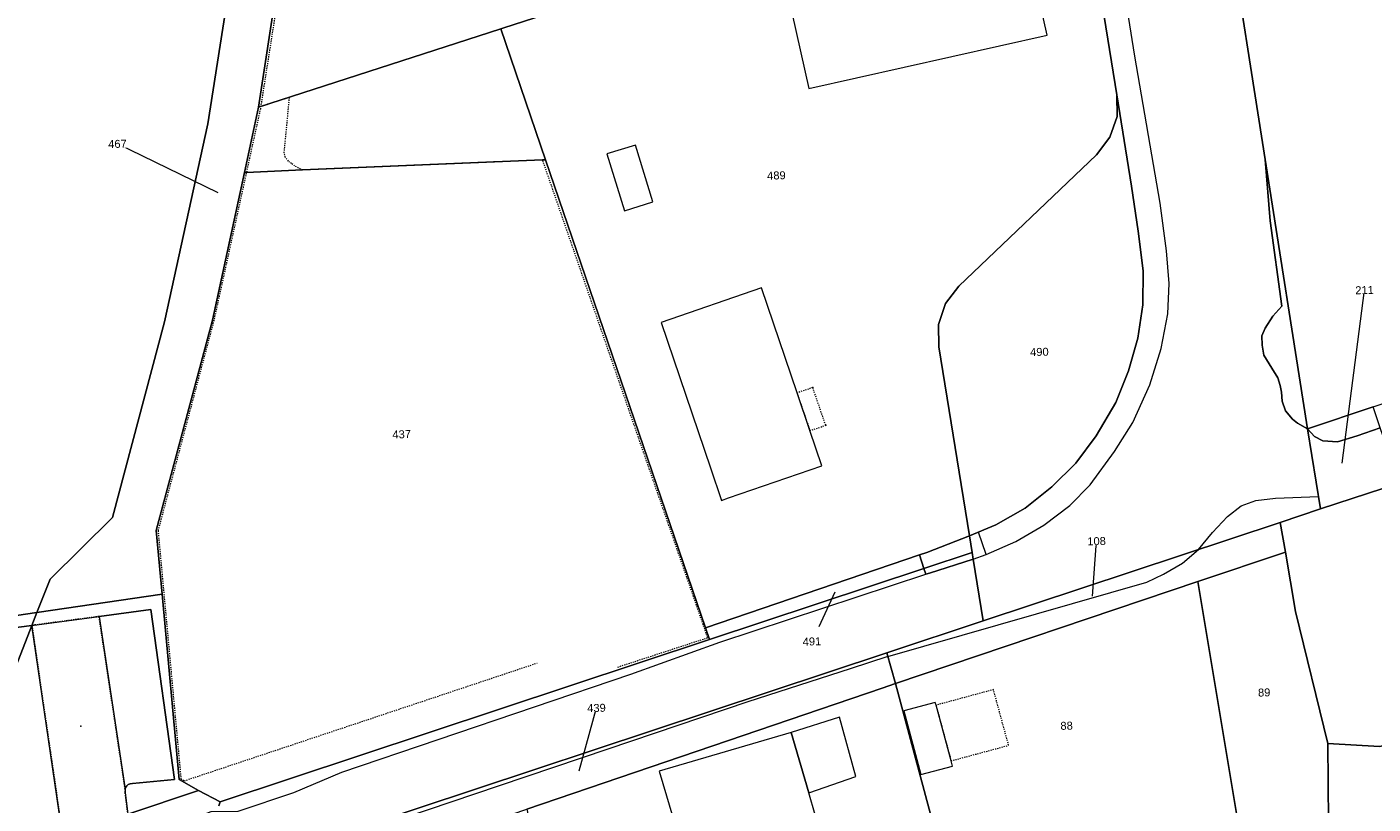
# Model space of a CAD drawing. Header units: millimetres. Extents: x -191 to 81095, y -508122 to 28741.
# Tile 197 of 251: x 5287 to 5405, y 10160 to 10228. Entities that reach past the tile are written whole.
import ezdxf

# ---------------------------------------------------------------- set-up
doc = ezdxf.new("R2010")
doc.units = ezdxf.units.MM
for name, pattern in [('VE22-087 DB - VST Hervest-Dorsten ALK VA2736$0$1', [0]), ('VE22-087 DB - VST Hervest-Dorsten ALK VA2736$0$2', [0.16, 0.06, -0.1]), ('VE22-087 DB - VST Hervest-Dorsten ALK VA2736$0$3', [0.26, 0.11, -0.15])]:
    doc.linetypes.add(name, pattern=pattern)
doc.layers.get('0').update_dxf_attribs({"color": 251})
for name, color, linetype, lineweight in [('VE22-087 DB - VST Hervest-Dorsten ALK VA2736$0$AX_BesondererBauwerkspunkt_G2300', 7, 'VE22-087 DB - VST Hervest-Dorsten ALK VA2736$0$1', 18), ('VE22-087 DB - VST Hervest-Dorsten ALK VA2736$0$AX_Flurstueck', 9, 'VE22-087 DB - VST Hervest-Dorsten ALK VA2736$0$1', 18), ('VE22-087 DB - VST Hervest-Dorsten ALK VA2736$0$AX_Gebaeude', 7, 'VE22-087 DB - VST Hervest-Dorsten ALK VA2736$0$1', 18), ('VE22-087 DB - VST Hervest-Dorsten ALK VA2736$0$AX_IndustrieUndGewerbeflaeche', 7, 'VE22-087 DB - VST Hervest-Dorsten ALK VA2736$0$1', 18), ('VE22-087 DB - VST Hervest-Dorsten ALK VA2736$0$AX_Platz', 7, 'VE22-087 DB - VST Hervest-Dorsten ALK VA2736$0$1', 18), ('VE22-087 DB - VST Hervest-Dorsten ALK VA2736$0$AX_SonstigesBauwerkOderSonstigeEinrichtung', 7, 'VE22-087 DB - VST Hervest-Dorsten ALK VA2736$0$1', 18), ('VE22-087 DB - VST Hervest-Dorsten ALK VA2736$0$AX_Strassenverkehr', 7, 'VE22-087 DB - VST Hervest-Dorsten ALK VA2736$0$1', 18), ('VE22-087 DB - VST Hervest-Dorsten ALK VA2736$0$AX_Strassenverkehrsanlage', 7, 'VE22-087 DB - VST Hervest-Dorsten ALK VA2736$0$1', 18), ('VE22-087 DB - VST Hervest-Dorsten ALK VA2736$0$AX_Vegetationsmerkmal', 7, 'VE22-087 DB - VST Hervest-Dorsten ALK VA2736$0$1', 18), ('VE22-087 DB - VST Hervest-Dorsten ALK VA2736$0$AX_Weg', 7, 'VE22-087 DB - VST Hervest-Dorsten ALK VA2736$0$1', 18), ('VE22-087 DB - VST Hervest-Dorsten ALK VA2736$0$AX_Wohnbauflaeche', 7, 'VE22-087 DB - VST Hervest-Dorsten ALK VA2736$0$1', 18), ('VE22-087 DB - VST Hervest-Dorsten ALK VA2736$0$Flurgrenzen', 9, 'VE22-087 DB - VST Hervest-Dorsten ALK VA2736$0$1', 18)]:
    doc.layers.add(name, color=color, linetype=linetype, lineweight=lineweight)
doc.layers.add('XREF ALK Kataster', color=251, linetype='Continuous')
doc.styles.add('VE22-087 DB - VST Hervest-Dorsten ALK VA2736$0$0', font='arial.ttf')

# ---------------------------------------------------------------- blocks, each defined once
blk = doc.blocks.new('VE22-087 DB - VST Hervest-Dorsten ALK VA2736$0$99')
at = {"color": 0}
blk.add_point((0, 0), dxfattribs=at)
blk = doc.blocks.new('VE22-087 DB - VST Hervest-Dorsten ALK VA2736')
at = {"layer": 'VE22-087 DB - VST Hervest-Dorsten ALK VA2736$0$AX_Flurstueck', "linetype": 'VE22-087 DB - VST Hervest-Dorsten ALK VA2736$0$1', "lineweight": 13, "ltscale": 0.5}
for points in [[(5441, 10328.64, 0), (5405.02, 10312.18, 0), (5393.8, 10307.05, 0), (5391.97, 10304.5, 0), (5390.62, 10301.77, 0), (5389.72, 10298.88, 0), (5385.57, 10281.06, 0), (5395.67, 10216.76, 0), (5399.37, 10193.14, 0), (5405.13, 10195.05, 0), (5480.12, 10219.93, 0), (5482.76, 10221.19, 0), (5485, 10223.04, 0), (5486.75, 10225.39, 0), (5487.88, 10228.11, 0), (5488.33, 10231.01, 0), (5488.05, 10233.95, 0), (5487.09, 10236.63, 0)], [(5375.32, 10268.52, 0), (5344.1, 10262.29, 0), (5329.46, 10257.66, 0), (5318.34, 10254.15, 0), (5317.35, 10253.83, 0), (5312.03, 10252.15, 0), (5307.31, 10221.35, 0), (5328.57, 10228.24, 0), (5328.76, 10228.3, 0), (5352.78, 10236.09, 0), (5379.46, 10242.19, 0)], [(5379.46, 10242.19, 0), (5352.78, 10236.09, 0), (5328.76, 10228.3, 0), (5328.57, 10228.24, 0), (5332.49, 10216.74, 0), (5346.53, 10175.65, 0), (5365.31, 10182.06, 0), (5365.95, 10182.28, 0), (5369.7, 10183.73, 0), (5367.01, 10200.33, 0), (5366.98, 10202.29, 0), (5367.59, 10204.13, 0), (5368.77, 10205.66, 0), (5380.86, 10217.18, 0), (5382.03, 10218.72, 0), (5382.66, 10220.55, 0), (5382.65, 10222.45, 0)], [(5307.31, 10221.35, 0), (5306.07, 10215.63, 0), (5303.27, 10202.68, 0), (5298.33, 10184.2, 0), (5298.85, 10178.63, 0), (5300.34, 10162.34, 0), (5302.05, 10161.39, 0), (5303.93, 10160.38, 0), (5346.88, 10174.63, 0), (5346.53, 10175.65, 0), (5332.49, 10216.74, 0), (5328.57, 10228.24, 0)], [(5382.65, 10222.45, 0), (5382.66, 10220.55, 0), (5382.03, 10218.72, 0), (5380.86, 10217.18, 0), (5368.77, 10205.66, 0), (5367.59, 10204.13, 0), (5366.98, 10202.29, 0), (5367.01, 10200.33, 0), (5369.7, 10183.73, 0), (5372.01, 10184.69, 0), (5374.58, 10186.18, 0), (5376.93, 10188.03, 0), (5379.04, 10190.13, 0), (5380.82, 10192.51, 0), (5382.54, 10195.45, 0), (5383.67, 10198.23, 0), (5384.47, 10201.08, 0), (5384.91, 10204.02, 0), (5384.94, 10206.99, 0), (5384.52, 10210.47, 0), (5383.92, 10214.43, 0)], [(5400.52, 10186.1, 0), (5396.98, 10184.92, 0), (5397.44, 10182.29, 0), (5398.32, 10177.11, 0), (5401.15, 10165.51, 0), (5405.68, 10165.25, 0), (5435.23, 10170.95, 0), (5439.5, 10172.32, 0), (5452.54, 10176.5, 0), (5452.43, 10176.83, 0), (5449.99, 10184.11, 0), (5447.23, 10192.34, 0), (5444.58, 10200.28, 0), (5444.46, 10200.62, 0), (5407.41, 10188.37, 0)], [(5405.75, 10193.22, 0), (5405.13, 10195.05, 0), (5399.37, 10193.14, 0), (5400.52, 10186.1, 0), (5407.41, 10188.37, 0), (5407.03, 10189.5, 0)], [(5397.44, 10182.29, 0), (5396.98, 10184.92, 0), (5370.91, 10176.29, 0), (5362.44, 10173.48, 0), (5363.22, 10170.78, 0), (5389.74, 10179.73, 0)], [(5369.7, 10183.73, 0), (5365.95, 10182.28, 0), (5365.31, 10182.06, 0), (5346.53, 10175.65, 0), (5346.88, 10174.63, 0), (5365.71, 10180.88, 0), (5369.93, 10182.28, 0)], [(5346.88, 10174.63, 0), (5303.93, 10160.38, 0), (5302.05, 10161.39, 0), (5295.84, 10159.3, 0), (5290.22, 10157.42, 0), (5279.63, 10153.86, 0), (5274.09, 10151.99, 0), (5271.99, 10151.29, 0), (5264.9, 10148.91, 0), (5264.78, 10148.71, 0), (5263.83, 10147.2, 0), (5262.27, 10144.7, 0), (5256.02, 10134.7, 0), (5295.99, 10147.75, 0), (5297.55, 10149.75, 0), (5302.54, 10151.44, 0), (5304.54, 10150.75, 0), (5305.79, 10154.69, 0), (5362.44, 10173.48, 0), (5370.91, 10176.29, 0), (5370.03, 10181.69, 0), (5369.93, 10182.28, 0), (5365.71, 10180.88, 0)], [(5401.21, 10158.61, 0), (5401.15, 10165.51, 0), (5398.32, 10177.11, 0), (5397.44, 10182.29, 0), (5389.74, 10179.73, 0), (5395.12, 10147.42, 0), (5402.65, 10149.28, 0), (5402.13, 10152.65, 0), (5401.37, 10157.53, 0)], [(5369.58, 10146.91, 0), (5370.94, 10141.81, 0), (5371.03, 10141.48, 0), (5371.94, 10141, 0), (5395.12, 10147.42, 0), (5389.74, 10179.73, 0), (5363.22, 10170.78, 0), (5367.91, 10153.19, 0), (5369.04, 10148.94, 0)], [(5456.01, 10166.08, 0), (5452.54, 10176.5, 0), (5439.5, 10172.32, 0), (5435.23, 10170.95, 0), (5405.68, 10165.25, 0), (5401.15, 10165.51, 0), (5401.21, 10158.61, 0), (5401.37, 10157.53, 0), (5402.13, 10152.65, 0), (5402.65, 10149.28, 0)], [(5363.22, 10170.78, 0), (5362.44, 10173.48, 0), (5305.79, 10154.69, 0), (5304.54, 10150.75, 0), (5330.86, 10159.74, 0), (5362.05, 10170.38, 0)], [(5370.94, 10141.81, 0), (5369.58, 10146.91, 0), (5369.04, 10148.94, 0), (5367.91, 10153.19, 0), (5363.22, 10170.78, 0), (5362.05, 10170.38, 0), (5330.86, 10159.74, 0), (5336.03, 10136.76, 0), (5364.87, 10144.71, 0), (5371.03, 10141.48, 0)]]:
    blk.add_polyline3d(points, close=True, dxfattribs=at)
for points in [[(5379.46, 10242.19, 0), (5382.65, 10222.45, 0), (5383.92, 10214.43, 0), (5384.52, 10210.47, 0), (5384.94, 10206.99, 0), (5384.91, 10204.02, 0), (5384.47, 10201.08, 0), (5383.67, 10198.23, 0), (5382.54, 10195.45, 0), (5380.82, 10192.51, 0), (5379.04, 10190.13, 0), (5376.93, 10188.03, 0), (5374.58, 10186.18, 0), (5372.01, 10184.69, 0), (5369.7, 10183.73, 0), (5369.93, 10182.28, 0), (5370.03, 10181.69, 0), (5370.91, 10176.29, 0), (5396.98, 10184.92, 0), (5400.52, 10186.1, 0), (5399.37, 10193.14, 0), (5395.67, 10216.76, 0), (5385.57, 10281.06, 0)], [(5283.81, 10166.67, 0), (5287.42, 10175.88, 0), (5287.86, 10177.01, 0), (5289.01, 10179.93, 0), (5294.5, 10185.34, 0), (5299.06, 10202.52, 0), (5302.86, 10219.9, 0), (5310.14, 10266.4, 0), (5311.56, 10278.42, 0), (5311.71, 10279.73, 0), (5309.98, 10279.8, 0), (5308.54, 10280.9, 0), (5307.96, 10282.59, 0), (5307.6, 10292.87, 0), (5285.59, 10298.78, 0)], [(5310.14, 10266.4, 0), (5302.86, 10219.9, 0), (5299.06, 10202.52, 0), (5294.5, 10185.34, 0), (5289.01, 10179.93, 0), (5287.86, 10177.01, 0), (5287.42, 10175.88, 0), (5283.81, 10166.67, 0)], [(5279.63, 10153.86, 0), (5290.22, 10157.42, 0), (5295.84, 10159.3, 0), (5302.05, 10161.39, 0), (5300.34, 10162.34, 0), (5298.85, 10178.63, 0), (5298.33, 10184.2, 0), (5303.27, 10202.68, 0), (5306.07, 10215.63, 0), (5307.31, 10221.35, 0), (5312.03, 10252.15, 0)], [(5303.78, 10213.83, 0), (5294.93, 10218.14, 0)], [(5402.42, 10190.13, 0), (5404.38, 10205.31, 0)], [(5380.51, 10178.44, 0), (5380.86, 10183.27, 0)], [(5357.89, 10178.79, 0), (5356.47, 10175.74, 0)], [(5335.45, 10163.11, 0), (5336.97, 10168.63, 0)]]:
    blk.add_polyline3d(points, dxfattribs=at)
at = {"layer": 'VE22-087 DB - VST Hervest-Dorsten ALK VA2736$0$AX_Gebaeude', "color": 7, "linetype": 'VE22-087 DB - VST Hervest-Dorsten ALK VA2736$0$1', "lineweight": 13, "ltscale": 0.5}
for points in [[(5376.52, 10227.69, 0), (5374.31, 10237.64, 0), (5353.37, 10232.96, 0), (5355.61, 10223, 0)], [(5341.92, 10213.04, 0), (5340.38, 10218.03, 0), (5337.89, 10217.26, 0), (5339.43, 10212.26, 0)], [(5354.57, 10196.28, 0), (5351.44, 10205.5, 0), (5342.65, 10202.46, 0), (5346.97, 10189.71, 0), (5347.94, 10186.85, 0), (5348.56, 10187.06, 0), (5356.75, 10189.89, 0), (5355.7, 10192.97, 0)], [(5366.7, 10169.12, 0), (5363.94, 10168.38, 0), (5365.44, 10162.78, 0), (5368.22, 10163.52, 0), (5368.09, 10163.99, 0), (5366.77, 10168.87, 0)], [(5358.29, 10167.81, 0), (5354.06, 10166.47, 0), (5355.6, 10161.19, 0), (5359.74, 10162.6, 0)], [(5355.6, 10161.19, 0), (5354.06, 10166.47, 0), (5342.48, 10163.08, 0), (5345.19, 10153.92, 0), (5345.76, 10154.09, 0), (5354.22, 10156.59, 0), (5356.73, 10157.33, 0)]]:
    blk.add_polyline3d(points, close=True, dxfattribs=at)
at = {"layer": 'VE22-087 DB - VST Hervest-Dorsten ALK VA2736$0$AX_Platz', "color": 254, "linetype": 'VE22-087 DB - VST Hervest-Dorsten ALK VA2736$0$1', "lineweight": 13, "ltscale": 0.5, "true_color": 0xd9ffd9}
for points in [[(5297.85, 10177.26, 0), (5293.31, 10176.66, 0), (5295.6, 10161.5, 0), (5295.64, 10161.65, 0), (5295.74, 10161.79, 0), (5295.87, 10161.91, 0), (5296.03, 10161.96, 0), (5296.24, 10161.99, 0), (5299.94, 10162.35, 0)], [(5282.62, 10175.25, 0), (5283.81, 10166.67, 0), (5285.03, 10157.87, 0), (5289.28, 10158.52, 0), (5289.48, 10158.55, 0), (5289.66, 10158.54, 0), (5289.79, 10158.47, 0), (5289.89, 10158.41, 0), (5290, 10158.26, 0), (5287.42, 10175.88, 0)]]:
    blk.add_polyline3d(points, close=True, dxfattribs=at)
at = {"layer": 'VE22-087 DB - VST Hervest-Dorsten ALK VA2736$0$AX_SonstigesBauwerkOderSonstigeEinrichtung', "color": 7, "linetype": 'VE22-087 DB - VST Hervest-Dorsten ALK VA2736$0$3', "lineweight": 13, "ltscale": 0.5}
for points in [[(5354.57, 10196.28, 0), (5355.7, 10192.97, 0), (5357.09, 10193.44, 0), (5355.95, 10196.75, 0)], [(5371.81, 10170.24, 0), (5366.77, 10168.87, 0), (5368.09, 10163.99, 0), (5373.14, 10165.35, 0)]]:
    blk.add_polyline3d(points, close=True, dxfattribs=at)
blk.add_polyline3d([(5355.7, 10192.97, 0), (5357.09, 10193.44, 0)], dxfattribs=at)
at = {"layer": 'VE22-087 DB - VST Hervest-Dorsten ALK VA2736$0$AX_Strassenverkehr', "color": 253, "linetype": 'VE22-087 DB - VST Hervest-Dorsten ALK VA2736$0$1', "lineweight": 13, "ltscale": 0.5, "true_color": 0x999999}
for points in [[(5395.67, 10216.76, 0), (5396.11, 10211.4, 0), (5397.12, 10203.9, 0), (5396.34, 10203.02, 0), (5395.65, 10201.96, 0), (5395.36, 10201.3, 0), (5395.4, 10200.47, 0), (5395.55, 10199.61, 0), (5396.24, 10198.46, 0), (5396.76, 10197.61, 0), (5396.98, 10196.92, 0), (5397.1, 10196.34, 0), (5397.15, 10195.56, 0), (5397.44, 10194.7, 0), (5398.06, 10193.98, 0), (5398.48, 10193.64, 0), (5399.37, 10193.14, 0)], [(5365.95, 10182.28, 0), (5365.31, 10182.06, 0), (5365.71, 10180.88, 0), (5365.88, 10180.36, 0), (5366.21, 10180.47, 0), (5370.03, 10181.69, 0), (5369.93, 10182.28, 0), (5369.7, 10183.73, 0)]]:
    blk.add_polyline3d(points, close=True, dxfattribs=at)
for points in [[(5282.62, 10175.25, 0), (5287.42, 10175.88, 0), (5293.31, 10176.66, 0), (5297.85, 10177.26, 0), (5299.94, 10162.35, 0), (5296.24, 10161.99, 0), (5296.03, 10161.96, 0), (5295.87, 10161.91, 0), (5295.74, 10161.79, 0), (5295.64, 10161.65, 0), (5295.6, 10161.5, 0), (5295.6, 10161.22, 0), (5295.84, 10159.3, 0)], [(5303.82, 10160.05, 0), (5303.93, 10160.38, 0), (5302.05, 10161.39, 0), (5300.34, 10162.34, 0), (5298.85, 10178.63, 0), (5287.86, 10177.01, 0), (5264.83, 10173.61, 0)]]:
    blk.add_polyline3d(points, dxfattribs=at)
at = {"layer": 'VE22-087 DB - VST Hervest-Dorsten ALK VA2736$0$AX_Vegetationsmerkmal', "color": 7, "linetype": 'VE22-087 DB - VST Hervest-Dorsten ALK VA2736$0$1', "lineweight": 13, "ltscale": 0.5}
blk.add_polyline3d([(5370.49, 10184.06, 0), (5369.7, 10183.73, 0), (5369.93, 10182.28, 0), (5370.03, 10181.69, 0), (5371.18, 10182.09, 0)], close=True, dxfattribs=at)
at = {"layer": 'VE22-087 DB - VST Hervest-Dorsten ALK VA2736$0$AX_Weg', "color": 7, "linetype": 'VE22-087 DB - VST Hervest-Dorsten ALK VA2736$0$2', "lineweight": 13, "ltscale": 0.5}
blk.add_polyline3d([(5287.42, 10175.88, 0), (5290, 10158.26, 0), (5290.11, 10158.03, 0), (5290.17, 10157.78, 0), (5290.22, 10157.42, 0), (5290.32, 10155.62, 0), (5290.28, 10155.37, 0), (5290.19, 10155.19, 0), (5290.06, 10155, 0), (5289.92, 10154.82, 0), (5289.74, 10154.68, 0), (5297.61, 10157.42, 0), (5297.22, 10157.38, 0), (5296.97, 10157.38, 0), (5296.7, 10157.42, 0), (5296.44, 10157.49, 0), (5296.28, 10157.58, 0), (5296.1, 10157.71, 0), (5296.01, 10157.89, 0), (5295.96, 10158.08, 0), (5295.84, 10159.3, 0), (5295.6, 10161.22, 0), (5295.6, 10161.5, 0), (5293.31, 10176.66, 0)], close=True, dxfattribs=at)
at = {"layer": 'VE22-087 DB - VST Hervest-Dorsten ALK VA2736$0$AX_BesondererBauwerkspunkt_G2300', "color": 7, "xscale": 0.5, "yscale": 0.5, "zscale": 0.5}
for p, rotation in [((5355.95, 10196.75), 1.589505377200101), ((5357.09, 10193.44), 1.589504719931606)]:
    blk.add_blockref('VE22-087 DB - VST Hervest-Dorsten ALK VA2736$0$99', p, dxfattribs=dict(at, rotation=rotation))
at = {"layer": 'VE22-087 DB - VST Hervest-Dorsten ALK VA2736$0$AX_Platz', "color": 7, "xscale": 0.5, "yscale": 0.5, "zscale": 0.5, "rotation": 1.589499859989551}
blk.add_blockref('VE22-087 DB - VST Hervest-Dorsten ALK VA2736$0$99', (5291.71, 10167.03), dxfattribs=at)
at = {"layer": 'VE22-087 DB - VST Hervest-Dorsten ALK VA2736$0$AX_Flurstueck', "char_height": 0.7, "attachment_point": 2, "rotation": 1.5895, "style": 'VE22-087 DB - VST Hervest-Dorsten ALK VA2736$0$0', "bg_fill": 3, "box_fill_scale": 1, "bg_fill_color": 256, "bg_fill_transparency": 0}
for s, insert in [('467', (5294.92, 10218.49)), ('489', (5352.75, 10215.72)), ('211', (5404.37, 10205.66)), ('490', (5375.83, 10200.23)), ('437', (5319.86, 10193)), ('108', (5380.85, 10183.62)), ('491', (5355.87, 10174.82)), ('89', (5395.56, 10170.34)), ('439', (5336.96, 10168.98)), ('88', (5378.22, 10167.42))]:
    blk.add_mtext(s, dxfattribs=dict(at, insert=insert))
at = {"layer": 'VE22-087 DB - VST Hervest-Dorsten ALK VA2736$0$AX_IndustrieUndGewerbeflaeche', "color": 253, "linetype": 'VE22-087 DB - VST Hervest-Dorsten ALK VA2736$0$1', "lineweight": 13, "ltscale": 0.5, "true_color": 0x999999}
for points in [[(5405.02, 10312.18, 0), (5393.8, 10307.05, 0), (5391.97, 10304.5, 0), (5390.62, 10301.77, 0), (5389.72, 10298.88, 0), (5385.57, 10281.06, 0), (5395.67, 10216.76, 0), (5399.37, 10193.14, 0), (5405.13, 10195.05, 0), (5480.12, 10219.93, 0), (5499.25, 10226.25, 0), (5502.47, 10219.88, 0), (5508.09, 10208.65, 0), (5509.38, 10209.28, 0), (5516.96, 10213, 0), (5525.51, 10195.44, 0), (5585.89, 10225.33, 0), (5584.44, 10226.57, 0), (5577.39, 10239.05, 0), (5578.22, 10243.34, 0), (5573.99, 10251.08, 0), (5569.4, 10260.2, 0), (5549.69, 10299.49, 0), (5545.73, 10307.38, 0)], [(5264.83, 10173.61, 0), (5287.86, 10177.01, 0), (5298.85, 10178.63, 0), (5298.33, 10184.2, 0), (5303.27, 10202.68, 0), (5306.07, 10215.63, 0), (5307.31, 10221.35, 0), (5312.03, 10252.15, 0), (5314.31, 10267.1, 0), (5315.21, 10273.01, 0), (5315.85, 10274.7, 0), (5311.56, 10278.42, 0), (5311.71, 10279.73, 0), (5309.98, 10279.8, 0), (5308.54, 10280.9, 0), (5307.96, 10282.59, 0), (5307.6, 10292.87, 0), (5285.59, 10298.78, 0)]]:
    blk.add_polyline3d(points, dxfattribs=at)
for points in [[(5508.09, 10208.65, 0), (5502.47, 10219.88, 0), (5498.53, 10218.57, 0), (5488.75, 10215.33, 0), (5457.2, 10204.85, 0), (5444.46, 10200.62, 0), (5407.41, 10188.37, 0), (5400.52, 10186.1, 0), (5396.98, 10184.92, 0), (5397.44, 10182.29, 0), (5398.32, 10177.11, 0), (5401.15, 10165.51, 0), (5401.21, 10158.61, 0), (5401.37, 10157.53, 0), (5402.13, 10152.65, 0), (5402.65, 10149.28, 0), (5456.01, 10166.08, 0), (5525.51, 10195.44, 0), (5516.96, 10213, 0), (5509.38, 10209.28, 0)], [(5332.49, 10216.74, 0), (5332.24, 10216.73, 0), (5311.18, 10215.85, 0), (5306.24, 10215.64, 0), (5306.07, 10215.63, 0), (5303.27, 10202.68, 0), (5298.33, 10184.2, 0), (5298.85, 10178.63, 0), (5300.34, 10162.34, 0), (5302.05, 10161.39, 0), (5303.93, 10160.38, 0), (5346.88, 10174.63, 0), (5346.53, 10175.65, 0)]]:
    blk.add_polyline3d(points, close=True, dxfattribs=at)
at = {"layer": 'VE22-087 DB - VST Hervest-Dorsten ALK VA2736$0$AX_SonstigesBauwerkOderSonstigeEinrichtung', "color": 7, "linetype": 'VE22-087 DB - VST Hervest-Dorsten ALK VA2736$0$3', "lineweight": 13, "ltscale": 0.5}
for points in [[(5313.41, 10259.02, 0), (5307.47, 10221.23, 0), (5303.39, 10202.65, 0), (5298.49, 10184.2, 0), (5300.5, 10162.41, 0), (5300.8, 10162.24, 0), (5331.76, 10172.57, 0)], [(5338.84, 10172.22, 0), (5346.73, 10174.8, 0), (5332.24, 10216.73, 0), (5311.18, 10215.85, 0), (5310.81, 10216.02, 0), (5310.48, 10216.2, 0), (5310.19, 10216.41, 0), (5309.93, 10216.63, 0), (5309.66, 10216.97, 0), (5309.56, 10217.35, 0), (5310.03, 10222.23, 0), (5307.5, 10221.41, 0)]]:
    blk.add_polyline3d(points, dxfattribs=at)
at = {"layer": 'VE22-087 DB - VST Hervest-Dorsten ALK VA2736$0$AX_Strassenverkehr', "color": 253, "linetype": 'VE22-087 DB - VST Hervest-Dorsten ALK VA2736$0$1', "lineweight": 13, "ltscale": 0.5, "true_color": 0x999999}
for points in [[(5379.46, 10242.19, 0), (5382.65, 10222.45, 0), (5383.92, 10214.43, 0), (5384.52, 10210.47, 0), (5384.94, 10206.99, 0), (5384.91, 10204.02, 0), (5384.47, 10201.08, 0), (5383.67, 10198.23, 0), (5382.54, 10195.45, 0), (5380.82, 10192.51, 0), (5379.04, 10190.13, 0), (5376.93, 10188.03, 0), (5374.58, 10186.18, 0), (5372.01, 10184.69, 0), (5369.7, 10183.73, 0), (5369.93, 10182.28, 0), (5370.03, 10181.69, 0), (5370.91, 10176.29, 0), (5362.44, 10173.48, 0), (5363.22, 10170.78, 0), (5389.74, 10179.73, 0), (5397.44, 10182.29, 0), (5396.98, 10184.92, 0), (5400.52, 10186.1, 0), (5407.41, 10188.37, 0)], [(5405.75, 10193.22, 0), (5403.72, 10192.51, 0), (5402.01, 10192, 0), (5400.71, 10192.07, 0), (5399.98, 10192.45, 0), (5399.37, 10193.14, 0), (5398.48, 10193.64, 0), (5398.06, 10193.98, 0), (5397.44, 10194.7, 0), (5397.15, 10195.56, 0), (5397.1, 10196.34, 0), (5396.98, 10196.92, 0), (5396.76, 10197.61, 0), (5396.24, 10198.46, 0), (5395.55, 10199.61, 0), (5395.4, 10200.47, 0), (5395.36, 10201.3, 0), (5395.65, 10201.96, 0), (5396.34, 10203.02, 0), (5397.12, 10203.9, 0), (5396.11, 10211.4, 0), (5395.67, 10216.76, 0), (5385.57, 10281.06, 0)], [(5405.13, 10195.05, 0), (5399.37, 10193.14, 0), (5399.98, 10192.45, 0), (5400.71, 10192.07, 0), (5402.01, 10192, 0), (5403.72, 10192.51, 0), (5405.75, 10193.22, 0)], [(5330.86, 10159.74, 0), (5362.05, 10170.38, 0), (5363.22, 10170.78, 0), (5362.44, 10173.48, 0), (5370.91, 10176.29, 0), (5370.03, 10181.69, 0), (5366.21, 10180.47, 0), (5365.88, 10180.36, 0), (5365.71, 10180.88, 0), (5365.31, 10182.06, 0), (5346.53, 10175.65, 0), (5346.88, 10174.63, 0), (5303.93, 10160.38, 0), (5303.82, 10160.05, 0)]]:
    blk.add_polyline3d(points, dxfattribs=at)
at = {"layer": 'VE22-087 DB - VST Hervest-Dorsten ALK VA2736$0$AX_Strassenverkehrsanlage', "color": 7, "linetype": 'VE22-087 DB - VST Hervest-Dorsten ALK VA2736$0$1', "lineweight": 13, "ltscale": 0.5, "true_color": 0xf7f7f0}
for points in [[(5371.18, 10182.09, 0), (5373.78, 10183.23, 0), (5376.24, 10184.68, 0), (5378.51, 10186.41, 0), (5380.29, 10188.22, 0), (5382.42, 10191.14, 0), (5384.05, 10193.69, 0), (5385.53, 10197, 0), (5386.53, 10200.19, 0), (5387.12, 10203.22, 0), (5387.24, 10205.89, 0), (5387, 10208.74, 0), (5386.44, 10212.93, 0), (5384.22, 10225.85, 0), (5380.6, 10248.61, 0), (5376.44, 10274.67, 0), (5374.9, 10284.97, 0), (5374.44, 10287.75, 0), (5374.44, 10290.29, 0), (5374.68, 10293.05, 0), (5375.07, 10295.25, 0), (5375.35, 10296.84, 0), (5375.52, 10297.85, 0)], [(5362.54, 10173.14, 0), (5385.27, 10179.66, 0), (5386.73, 10180.38, 0), (5388.4, 10181.35, 0), (5389.82, 10182.55, 0), (5391.02, 10184.03, 0), (5392.36, 10185.44, 0), (5393.56, 10186.36, 0), (5394.83, 10186.84, 0), (5396.56, 10187.05, 0), (5400.34, 10187.18, 0)], [(5280.84, 10151.56, 0), (5289.74, 10154.68, 0), (5297.61, 10157.42, 0), (5303.15, 10159.53, 0), (5305.53, 10159.57, 0), (5310.41, 10161.2, 0), (5314.61, 10162.99, 0), (5339.98, 10171.6, 0), (5347.79, 10174.41, 0), (5365.88, 10180.36, 0)], [(5362.54, 10173.14, 0), (5359.23, 10172.06, 0), (5350.24, 10169.17, 0), (5337.98, 10165, 0), (5328.43, 10161.78, 0), (5315.87, 10157.56, 0), (5307.94, 10154.81, 0), (5301.93, 10152.56, 0), (5291.22, 10148.38, 0), (5282.63, 10143.65, 0), (5282.25, 10143.26, 0)]]:
    blk.add_polyline3d(points, dxfattribs=at)
at = {"layer": 'VE22-087 DB - VST Hervest-Dorsten ALK VA2736$0$AX_Wohnbauflaeche', "color": 253, "linetype": 'VE22-087 DB - VST Hervest-Dorsten ALK VA2736$0$1', "lineweight": 13, "ltscale": 0.5, "true_color": 0x999999}
blk.add_polyline3d([(5337.81, 10256.48, 0), (5329.46, 10257.66, 0), (5318.34, 10254.15, 0), (5317.35, 10253.83, 0), (5312.03, 10252.15, 0), (5307.31, 10221.35, 0), (5306.07, 10215.63, 0), (5306.24, 10215.64, 0), (5311.18, 10215.85, 0), (5332.24, 10216.73, 0), (5332.49, 10216.74, 0), (5328.57, 10228.24, 0), (5328.76, 10228.3, 0), (5352.78, 10236.09, 0), (5345.41, 10258.33, 0)], close=True, dxfattribs=at)
at = {"layer": 'VE22-087 DB - VST Hervest-Dorsten ALK VA2736$0$Flurgrenzen', "ltscale": 0.5}
for points in [[(5330.86, 10159.74, 0), (5362.05, 10170.38, 0), (5363.22, 10170.78, 0), (5362.44, 10173.48, 0), (5370.91, 10176.29, 0), (5370.03, 10181.69, 0), (5369.93, 10182.28, 0), (5369.7, 10183.73, 0), (5372.01, 10184.69, 0), (5374.58, 10186.18, 0), (5376.93, 10188.03, 0), (5379.04, 10190.13, 0), (5380.82, 10192.51, 0), (5382.54, 10195.45, 0), (5383.67, 10198.23, 0), (5384.47, 10201.08, 0), (5384.91, 10204.02, 0), (5384.94, 10206.99, 0), (5384.52, 10210.47, 0), (5383.92, 10214.43, 0), (5382.65, 10222.45, 0), (5379.46, 10242.19, 0)], [(5379.46, 10242.19, 0), (5382.65, 10222.45, 0), (5383.92, 10214.43, 0), (5384.52, 10210.47, 0), (5384.94, 10206.99, 0), (5384.91, 10204.02, 0), (5384.47, 10201.08, 0), (5383.67, 10198.23, 0), (5382.54, 10195.45, 0), (5380.82, 10192.51, 0), (5379.04, 10190.13, 0), (5376.93, 10188.03, 0), (5374.58, 10186.18, 0), (5372.01, 10184.69, 0), (5369.7, 10183.73, 0), (5369.93, 10182.28, 0), (5370.03, 10181.69, 0), (5370.91, 10176.29, 0), (5362.44, 10173.48, 0), (5363.22, 10170.78, 0), (5362.05, 10170.38, 0), (5330.86, 10159.74, 0)]]:
    blk.add_polyline3d(points, dxfattribs=at)

msp = doc.modelspace()

# ---------------------------------------------------------------- block references
at = {"layer": 'XREF ALK Kataster', "color": 251}
msp.add_blockref('VE22-087 DB - VST Hervest-Dorsten ALK VA2736', (0, 0), dxfattribs=at)

doc.saveas('drawing.dxf')
